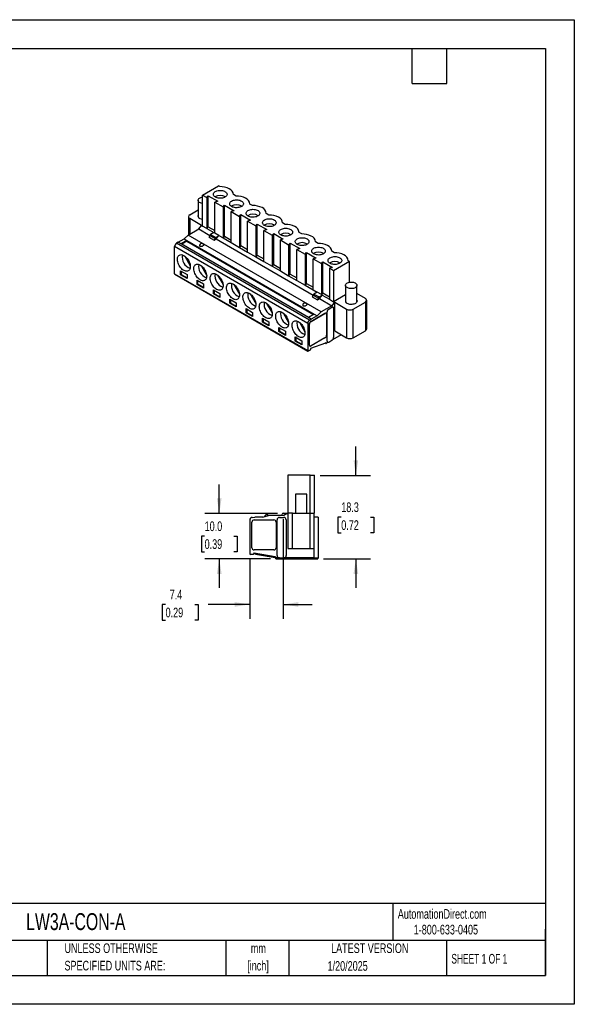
# Model space of a CAD drawing. Header units: millimetres. Extents: x 0 to 279, y 0 to 216.
# Tile 5 of 5: x 158 to 279, y 0 to 216. Entities that reach past the tile are written whole.
import ezdxf

# ---------------------------------------------------------------- set-up
doc = ezdxf.new("R2010")
doc.units = ezdxf.units.MM
doc.linetypes.add('CENTERX2', pattern=[20.32, 12.7, -2.54, 2.54, -2.54])
doc.layers.add('DIMENSIONS', color=140, linetype='Continuous', lineweight=25)
doc.layers.add('TEXT', color=140, linetype='Continuous', lineweight=25)
doc.styles.add('SLDTEXTSTYLE0', font='TXT', dxfattribs={"width": 0.7})
doc.styles.add('SLDTEXTSTYLE1', font='TXT', dxfattribs={"width": 0.65})
doc.dimstyles.new('SLDDIMSTYLE1', dxfattribs={"dimtxt": 2.158008, "dimasz": 3.302, "dimexe": 0, "dimexo": 0.0625, "dimgap": 0.539502, "dimtad": 0, "dimtih": 1, "dimtoh": 1, "dimrnd": 1e-09, "dimzin": 12, "dimdsep": 46, "dimtxsty": 'SLDTEXTSTYLE0', "dimsah": 1, "dimcen": 0.09, "dimadec": 0, "dimazin": 3, "dimtfac": 1, "dimtmove": 0, "dimatfit": 0, "dimfxl": 0, "dimfrac": 2, "dimtolj": 1, "dimtzin": 12, "dimarcsym": 0})
doc.dimstyles.new('SLDDIMSTYLE2', dxfattribs={"dimtxt": 2.158008, "dimasz": 3.302, "dimexe": 0, "dimexo": 0.0625, "dimgap": 0.539502, "dimtad": 0, "dimtih": 1, "dimtoh": 1, "dimrnd": 1e-09, "dimzin": 4, "dimdsep": 46, "dimtxsty": 'SLDTEXTSTYLE0', "dimsah": 1, "dimcen": 0.09, "dimadec": 0, "dimazin": 1, "dimtfac": 1, "dimtmove": 0, "dimatfit": 0, "dimfxl": 0, "dimfrac": 2, "dimtolj": 1, "dimtzin": 12, "dimarcsym": 0})

# ---------------------------------------------------------------- blocks, each defined once
blk = doc.blocks.new('SW_NOTE_0_1')
at = {"layer": 'TEXT', "color": 0, "linetype": 'CENTERX2', "lineweight": 18, "char_height": 2.117, "attachment_point": 2, "style": 'SLDTEXTSTYLE0'}
for s, insert in [('mm', (2.84, 2.73)), ('[inch]', (2.76, -1.09))]:
    blk.add_mtext(s, dxfattribs=dict(at, insert=insert))
blk = doc.blocks.new('SW_NOTE_0_2')
at = {"layer": 'TEXT', "color": 0, "linetype": 'CENTERX2', "lineweight": 18, "char_height": 2.1167, "attachment_point": 1, "style": 'SLDTEXTSTYLE0'}
for s, insert in [('UNLESS OTHERWISE', (0, 2.73)), ('SPECIFIED UNITS ARE:', (0, -1.09))]:
    blk.add_mtext(s, dxfattribs=dict(at, insert=insert))
blk = doc.blocks.new('_D_4')
at = {"layer": 'DIMENSIONS'}
for p, q in [((231.51, 115.99), (231.51, 122.34)), ((223.68, 115.99), (234.68, 115.99)), ((228.3, 106.84), (227.57, 106.84)), ((227.57, 106.84), (227.57, 103.41)), ((234.71, 106.84), (235.44, 106.84)), ((235.44, 106.84), (235.44, 103.41)), ((227.57, 103.41), (228.3, 103.41)), ((235.44, 103.41), (234.71, 103.41)), ((224.44, 97.69), (234.68, 97.69)), ((231.51, 97.69), (231.51, 91.34))]:
    blk.add_line(p, q, dxfattribs=at)
for points in [[(231.51, 115.99), (232.01, 119.3), (231, 119.3)], [(231.51, 97.69), (231, 94.39), (232.01, 94.39)]]:
    blk.add_solid(points, dxfattribs=at)
at = {"layer": 'DIMENSIONS', "char_height": 2.117, "attachment_point": 1, "style": 'SLDTEXTSTYLE0'}
for s, insert in [('18.3', (228.3, 110.06)), ('0.72', (228.3, 106.14))]:
    blk.add_mtext(s, dxfattribs=dict(at, insert=insert))
blk = doc.blocks.new('_D_5')
at = {"layer": 'DIMENSIONS'}
for p, q in [((201.55, 107.66), (201.55, 114.01)), ((214.31, 107.66), (198.37, 107.66)), ((198.34, 102.68), (197.62, 102.68)), ((197.62, 102.68), (197.62, 99.25)), ((204.76, 102.68), (205.48, 102.68)), ((205.48, 102.68), (205.48, 99.25)), ((197.62, 99.25), (198.34, 99.25)), ((212.75, 97.69), (198.37, 97.69)), ((201.55, 97.69), (201.55, 91.34)), ((205.48, 99.25), (204.76, 99.25))]:
    blk.add_line(p, q, dxfattribs=at)
for points in [[(201.55, 107.66), (202.06, 110.97), (201.04, 110.97)], [(201.55, 97.69), (201.04, 94.39), (202.06, 94.39)]]:
    blk.add_solid(points, dxfattribs=at)
at = {"layer": 'DIMENSIONS', "char_height": 2.117, "attachment_point": 1, "style": 'SLDTEXTSTYLE0'}
for s, insert in [('10.0', (198.34, 105.89)), ('0.39', (198.34, 101.98))]:
    blk.add_mtext(s, dxfattribs=dict(at, insert=insert))
blk = doc.blocks.new('_D_6')
at = {"layer": 'DIMENSIONS'}
for p, q in [((215.58, 106.39), (215.58, 84.51)), ((208.22, 97.58), (208.22, 84.51)), ((189.78, 87.68), (189.05, 87.68)), ((189.05, 87.68), (189.05, 84.25)), ((196.19, 87.68), (196.92, 87.68)), ((196.92, 87.68), (196.92, 84.25)), ((208.22, 87.68), (199.12, 87.68)), ((215.58, 87.68), (221.93, 87.68)), ((189.05, 84.25), (189.78, 84.25)), ((196.92, 84.25), (196.19, 84.25))]:
    blk.add_line(p, q, dxfattribs=at)
for points in [[(208.22, 87.68), (204.92, 88.19), (204.92, 87.18)], [(215.58, 87.68), (218.88, 87.18), (218.88, 88.19)]]:
    blk.add_solid(points, dxfattribs=at)
at = {"layer": 'DIMENSIONS', "char_height": 2.117, "attachment_point": 1, "style": 'SLDTEXTSTYLE0'}
for s, insert in [('7.4', (190.68, 90.9)), ('0.29', (189.78, 86.98))]:
    blk.add_mtext(s, dxfattribs=dict(at, insert=insert))

msp = doc.modelspace()

# ---------------------------------------------------------------- linework, layer by layer
at = {"color": 7, "linetype": 'Continuous'}
for p, q in [((0.002, 215.903), (279.402, 215.903)), ((279.402, 215.903), (279.402, 0.003)), ((279.402, 0.003), (0.002, 0.003))]:
    msp.add_line(p, q, dxfattribs=at)
for p, q in [((197.896, 177.456), (201.372, 179.462)), ((201.663, 179.293), (201.372, 179.462)), ((197.896, 177.456), (198.805, 176.931)), ((197.896, 170.654), (197.896, 177.456)), ((198.805, 176.931), (199.119, 177.304)), ((199.119, 177.304), (201.227, 176.088)), ((199.119, 170.503), (199.119, 177.304)), ((205.256, 177.22), (204.672, 177.557)), ((204.673, 177.556), (204.673, 177.602)), ((196.911, 176.31), (196.911, 172.674)), ((198.805, 176.931), (198.805, 170.129)), ((201.227, 176.088), (200.58, 175.906)), ((200.58, 175.906), (202.397, 174.857)), ((200.58, 169.105), (200.58, 175.906)), ((200.693, 176.996), (200.645, 177.025)), ((202.397, 174.857), (202.711, 175.231)), ((202.711, 175.231), (204.819, 174.014)), ((202.711, 168.429), (202.711, 175.231)), ((204.285, 174.923), (204.237, 174.952)), ((208.848, 175.146), (208.264, 175.483)), ((208.265, 175.482), (208.265, 175.529)), ((195.071, 173.113), (196.911, 174.175)), ((202.397, 174.857), (202.397, 168.056)), ((204.819, 174.014), (204.172, 173.833)), ((204.172, 173.833), (205.989, 172.784)), ((204.172, 167.031), (204.172, 173.833)), ((205.989, 172.784), (206.304, 173.157)), ((205.989, 172.784), (205.989, 165.982)), ((206.304, 173.157), (208.411, 171.941)), ((206.304, 166.355), (206.304, 173.157)), ((207.877, 172.849), (207.829, 172.878)), ((212.44, 173.072), (211.856, 173.409)), ((211.857, 173.409), (211.857, 173.455)), ((194.778, 172.705), (194.778, 168.699)), ((197.687, 170.786), (195.071, 172.297)), ((195.071, 172.297), (195.071, 168.868)), ((197.065, 170.018), (197.677, 170.78)), ((197.242, 172.35), (197.191, 172.381)), ((197.285, 172.326), (197.242, 172.35)), ((197.677, 170.78), (197.687, 170.786)), ((197.677, 170.78), (197.896, 170.654)), ((198.805, 170.129), (197.896, 170.654)), ((208.411, 171.941), (207.764, 171.759)), ((207.764, 171.759), (209.581, 170.71)), ((207.764, 164.957), (207.764, 171.759)), ((209.581, 170.71), (209.896, 171.083)), ((209.581, 170.71), (209.581, 163.908)), ((209.896, 171.083), (212.003, 169.867)), ((209.896, 164.282), (209.896, 171.083)), ((211.469, 170.775), (211.421, 170.804)), ((216.032, 170.999), (215.448, 171.336)), ((215.449, 171.335), (215.449, 171.381)), ((194.694, 168.65), (193.82, 167.843)), ((194.694, 168.65), (197.065, 170.018)), ((223.87, 151.808), (194.694, 168.65)), ((197.065, 170.018), (199.512, 168.606)), ((198.805, 170.129), (199.119, 170.503)), ((198.805, 170.129), (200.357, 169.233)), ((199.119, 170.503), (200.58, 169.66)), ((199.508, 168.58), (200.639, 167.927)), ((200.357, 169.233), (199.649, 168.825)), ((199.649, 168.825), (200.781, 168.172)), ((200.58, 169.105), (200.357, 169.233)), ((201.488, 168.58), (200.58, 169.105)), ((200.781, 168.172), (201.488, 168.58)), ((200.876, 167.818), (201.488, 168.58)), ((201.488, 168.58), (202.397, 168.056)), ((202.711, 168.429), (202.397, 168.056)), ((202.711, 168.429), (204.172, 167.586)), ((212.003, 169.867), (211.356, 169.685)), ((211.356, 169.685), (213.173, 168.636)), ((211.356, 162.884), (211.356, 169.685)), ((213.173, 168.636), (213.488, 169.01)), ((213.173, 168.636), (213.173, 161.834)), ((213.488, 169.01), (215.595, 167.793)), ((213.488, 162.208), (213.488, 169.01)), ((215.061, 168.702), (215.013, 168.731)), ((219.624, 168.925), (219.04, 169.262)), ((219.041, 169.261), (219.041, 169.308)), ((192.547, 167.108), (192.175, 166.875)), ((221.35, 150.032), (192.175, 166.875)), ((192.547, 167.108), (193.82, 167.843)), ((193.173, 166.747), (192.547, 167.108)), ((194.445, 167.482), (193.173, 166.747)), ((221.096, 150.627), (193.173, 166.747)), ((194.445, 167.319), (193.314, 166.665)), ((193.82, 167.843), (194.445, 167.482)), ((194.445, 167.482), (222.369, 151.362)), ((194.445, 167.482), (194.445, 167.319)), ((194.445, 167.319), (222.228, 151.28)), ((199.297, 168.213), (200.428, 167.56)), ((200.428, 167.56), (200.876, 167.818)), ((200.876, 167.818), (222.158, 155.532)), ((202.397, 168.056), (204.172, 167.031)), ((204.172, 167.031), (205.989, 165.982)), ((206.304, 166.355), (205.989, 165.982)), ((206.304, 166.355), (207.764, 165.512)), ((215.595, 167.793), (214.948, 167.612)), ((214.948, 167.612), (216.765, 166.563)), ((214.948, 160.81), (214.948, 167.612)), ((216.765, 166.563), (217.08, 166.936)), ((216.765, 166.563), (216.765, 159.761)), ((217.08, 166.936), (219.187, 165.72)), ((217.08, 160.134), (217.08, 166.936)), ((218.653, 166.628), (218.605, 166.657)), ((223.216, 166.851), (222.632, 167.188)), ((222.633, 167.188), (222.633, 167.234)), ((220.944, 149.309), (191.769, 166.151)), ((191.769, 160.171), (191.769, 166.151)), ((193.719, 164.225), (193.784, 164.189)), ((205.989, 165.982), (207.764, 164.957)), ((207.764, 164.957), (209.581, 163.908)), ((209.896, 164.282), (209.581, 163.908)), ((209.896, 164.282), (211.356, 163.439)), ((219.187, 165.72), (218.54, 165.538)), ((218.54, 165.538), (220.357, 164.489)), ((218.54, 158.736), (218.54, 165.538)), ((220.357, 164.489), (220.672, 164.862)), ((220.357, 164.489), (220.357, 157.687)), ((220.672, 164.862), (222.779, 163.646)), ((220.672, 158.061), (220.672, 164.862)), ((222.245, 164.554), (222.197, 164.583)), ((226.808, 164.778), (226.224, 165.115)), ((226.225, 165.114), (226.225, 165.16)), ((193.972, 164.066), (195.186, 161.964)), ((197.564, 161.993), (198.778, 159.891)), ((209.581, 163.908), (211.356, 162.884)), ((211.356, 162.884), (213.173, 161.834)), ((213.488, 162.208), (213.173, 161.834)), ((213.488, 162.208), (214.948, 161.365)), ((222.779, 163.646), (222.132, 163.464)), ((222.132, 163.464), (223.949, 162.415)), ((222.132, 156.663), (222.132, 163.464)), ((223.949, 162.415), (224.264, 162.789)), ((223.949, 162.415), (223.949, 155.613)), ((224.264, 162.789), (226.371, 161.572)), ((224.264, 155.987), (224.264, 162.789)), ((225.837, 162.481), (225.79, 162.51)), ((230.108, 162.872), (226.633, 160.866)), ((230.108, 162.872), (229.816, 163.041)), ((229.817, 163.04), (229.817, 163.087)), ((230.108, 158.334), (230.108, 162.872)), ((191.769, 160.171), (220.944, 143.329)), ((191.81, 160.08), (220.986, 143.237)), ((193.077, 160.842), (194.491, 160.025)), ((193.077, 159.943), (193.077, 160.842)), ((193.219, 160.025), (193.077, 159.943)), ((194.491, 159.127), (193.077, 159.943)), ((193.219, 160.76), (193.219, 160.025)), ((193.219, 160.025), (194.491, 159.29)), ((194.491, 160.025), (194.491, 159.127)), ((201.156, 159.919), (202.37, 157.817)), ((213.173, 161.834), (214.948, 160.81)), ((214.948, 160.81), (216.765, 159.761)), ((217.08, 160.134), (216.765, 159.761)), ((217.08, 160.134), (218.54, 159.291)), ((226.371, 161.572), (225.724, 161.391)), ((226.633, 160.866), (225.724, 161.391)), ((225.724, 161.391), (225.724, 154.589)), ((226.633, 160.866), (226.633, 154.064)), ((196.669, 157.87), (196.669, 158.768)), ((196.669, 158.768), (198.083, 157.952)), ((196.811, 157.951), (196.669, 157.87)), ((198.083, 157.053), (196.669, 157.87)), ((196.811, 158.686), (196.811, 157.951)), ((196.811, 157.951), (198.083, 157.217)), ((197.442, 158.814), (197.376, 158.85)), ((198.083, 157.952), (198.083, 157.053)), ((204.749, 157.845), (205.962, 155.743)), ((216.765, 159.761), (218.54, 158.736)), ((218.54, 158.736), (220.357, 157.687)), ((220.672, 158.061), (220.357, 157.687)), ((220.357, 157.687), (222.132, 156.663)), ((220.672, 158.061), (222.132, 157.218)), ((229.24, 157.647), (229.24, 154.011)), ((231.74, 154.011), (231.74, 157.647)), ((200.261, 155.796), (200.261, 156.694)), ((200.261, 156.694), (201.676, 155.878)), ((200.403, 155.878), (200.261, 155.796)), ((201.676, 154.98), (200.261, 155.796)), ((200.403, 156.613), (200.403, 155.878)), ((200.403, 155.878), (201.676, 155.143)), ((201.034, 156.74), (200.968, 156.776)), ((201.676, 155.878), (201.676, 154.98)), ((208.341, 155.772), (209.554, 153.67)), ((222.132, 156.663), (223.005, 156.158)), ((222.157, 155.505), (223.288, 154.852)), ((223.005, 156.158), (222.298, 155.75)), ((222.298, 155.75), (223.429, 155.097)), ((223.949, 155.613), (223.005, 156.158)), ((223.429, 155.097), (224.137, 155.505)), ((223.524, 154.743), (224.137, 155.505)), ((224.264, 155.987), (223.949, 155.613)), ((224.137, 155.505), (223.949, 155.613)), ((224.137, 155.505), (225.724, 154.589)), ((224.264, 155.987), (225.724, 155.144)), ((229.24, 155.569), (226.633, 154.064)), ((233.58, 154.801), (231.74, 155.863)), ((203.853, 153.722), (203.853, 154.621)), ((203.853, 154.621), (205.268, 153.804)), ((203.995, 153.804), (203.853, 153.722)), ((205.268, 152.906), (203.853, 153.722)), ((203.995, 154.539), (203.995, 153.804)), ((203.995, 153.804), (205.268, 153.069)), ((204.626, 154.666), (204.561, 154.702)), ((205.268, 153.804), (205.268, 152.906)), ((211.933, 153.698), (213.146, 151.596)), ((221.946, 155.138), (223.077, 154.485)), ((223.077, 154.485), (223.524, 154.743)), ((223.524, 154.743), (226.24, 153.176)), ((225.724, 154.589), (226.633, 154.064)), ((226.852, 153.938), (226.24, 153.176)), ((226.633, 154.064), (226.852, 153.938)), ((226.863, 153.944), (226.852, 153.938)), ((226.863, 147.657), (226.863, 153.944)), ((226.863, 153.944), (229.479, 152.434)), ((229.571, 153.687), (229.52, 153.718)), ((229.614, 153.663), (229.571, 153.687)), ((230.893, 152.434), (233.58, 153.985)), ((233.58, 153.985), (233.58, 147.697)), ((233.873, 148.106), (233.873, 154.393)), ((207.446, 151.649), (207.446, 152.547)), ((207.446, 152.547), (208.86, 151.73)), ((207.587, 151.73), (207.446, 151.649)), ((208.86, 150.832), (207.446, 151.649)), ((207.587, 152.465), (207.587, 151.73)), ((207.587, 151.73), (208.86, 150.996)), ((208.218, 152.593), (208.153, 152.629)), ((208.86, 151.73), (208.86, 150.832)), ((215.525, 151.624), (216.739, 149.522)), ((222.369, 151.362), (221.096, 150.627)), ((221.651, 149.76), (224.692, 151.515)), ((221.673, 149.747), (224.713, 151.503)), ((222.369, 151.362), (222.995, 151.001)), ((222.995, 151.001), (223.87, 151.808)), ((226.24, 153.176), (223.87, 151.808)), ((224.692, 151.515), (224.713, 151.503)), ((224.715, 151.504), (224.713, 151.503)), ((224.963, 151.527), (224.942, 151.54)), ((225.067, 151.298), (225.067, 146.726)), ((225.187, 145.432), (225.187, 151.833)), ((225.187, 151.833), (225.208, 151.821)), ((225.208, 145.419), (225.208, 151.821)), ((225.538, 152.444), (225.54, 152.446)), ((225.54, 152.446), (226.248, 152.854)), ((225.54, 152.446), (225.562, 152.433)), ((225.562, 152.433), (226.269, 152.842)), ((226.248, 152.854), (226.269, 152.842)), ((226.519, 152.866), (226.498, 152.879)), ((226.622, 152.637), (226.622, 146.236)), ((229.479, 152.434), (229.479, 146.146)), ((230.893, 146.146), (230.893, 152.434)), ((211.038, 149.575), (211.038, 150.473)), ((211.038, 150.473), (212.452, 149.657)), ((211.179, 149.657), (211.038, 149.575)), ((212.452, 148.759), (211.038, 149.575)), ((211.179, 150.392), (211.179, 149.657)), ((211.179, 149.657), (212.452, 148.922)), ((211.81, 150.519), (211.745, 150.555)), ((212.452, 149.657), (212.452, 148.759)), ((219.117, 149.551), (220.331, 147.449)), ((220.944, 149.309), (220.944, 143.329)), ((221.722, 150.266), (221.096, 150.627)), ((221.298, 144.575), (221.298, 149.147)), ((221.298, 149.147), (221.319, 149.135)), ((221.319, 144.562), (221.319, 149.135)), ((221.35, 150.032), (221.722, 150.266)), ((221.651, 149.76), (221.673, 149.747)), ((222.995, 151.001), (221.722, 150.266)), ((214.63, 147.501), (214.63, 148.4)), ((214.63, 148.4), (216.044, 147.583)), ((214.771, 147.583), (214.63, 147.501)), ((216.044, 146.685), (214.63, 147.501)), ((214.771, 148.318), (214.771, 147.583)), ((214.771, 147.583), (216.044, 146.848)), ((215.402, 148.445), (215.337, 148.481)), ((216.044, 147.583), (216.044, 146.685)), ((228.305, 146.824), (226.389, 145.718)), ((226.863, 147.657), (229.479, 146.146)), ((230.893, 146.146), (233.58, 147.697)), ((218.222, 145.428), (218.222, 146.326)), ((218.222, 146.326), (219.636, 145.509)), ((218.363, 145.509), (218.222, 145.428)), ((219.636, 144.611), (218.222, 145.428)), ((218.363, 146.244), (218.363, 145.509)), ((218.363, 145.509), (219.636, 144.775)), ((218.994, 146.372), (218.929, 146.408)), ((219.636, 145.509), (219.636, 144.611)), ((221.632, 143.858), (224.904, 145.081)), ((224.713, 146.113), (221.673, 144.358)), ((224.773, 145.031), (224.945, 144.932)), ((224.904, 145.023), (224.844, 145.058)), ((224.904, 145.081), (224.904, 145.023)), ((225.441, 145.17), (225.045, 144.942)), ((225.187, 145.429), (225.187, 145.432)), ((225.187, 145.432), (225.208, 145.419)), ((225.29, 145.203), (225.312, 145.19)), ((225.562, 145.215), (226.269, 145.623)), ((226.269, 145.623), (226.271, 145.625)), ((221.475, 143.452), (221.079, 143.244)), ((221.298, 144.575), (221.319, 144.562)), ((221.401, 144.346), (221.423, 144.333)), ((221.632, 143.858), (221.475, 143.452)), ((216.578, 115.994), (216.578, 107.664)), ((221.493, 115.994), (216.578, 115.994)), ((221.493, 107.664), (221.493, 115.994)), ((221.493, 115.994), (222.408, 115.994)), ((222.408, 107.664), (222.408, 115.994)), ((218.243, 111.864), (218.243, 107.664)), ((219.493, 111.864), (218.243, 111.864)), ((220.743, 111.864), (219.493, 111.864)), ((220.743, 107.664), (220.743, 111.864)), ((208.223, 106.172), (208.223, 98.849)), ((208.797, 106.771), (209.323, 106.794)), ((209.223, 106.224), (213.523, 106.224)), ((211.123, 106.794), (209.323, 106.794)), ((211.123, 106.794), (212.36, 107.164)), ((215.712, 107.164), (212.36, 107.164)), ((213.526, 106.224), (213.523, 106.224)), ((214.223, 98.424), (214.223, 106.264)), ((214.723, 106.764), (215.723, 106.764)), ((215.577, 107.664), (216.578, 107.664)), ((216.578, 107.664), (215.712, 107.164)), ((216.223, 106.264), (216.223, 98.424)), ((216.593, 107.664), (216.578, 107.664)), ((216.593, 107.664), (216.593, 99.964)), ((217.587, 107.664), (216.593, 107.664)), ((217.593, 107.664), (217.587, 107.664)), ((217.593, 99.964), (217.593, 107.664)), ((217.593, 107.664), (221.393, 107.664)), ((221.393, 107.664), (221.393, 99.964)), ((221.399, 107.664), (221.393, 107.664)), ((221.399, 107.664), (222.393, 107.664)), ((222.393, 99.964), (222.393, 107.664)), ((222.393, 107.664), (222.408, 107.664)), ((223.223, 106.794), (222.393, 106.794)), ((223.223, 106.794), (223.223, 97.924)), ((208.723, 100.124), (208.723, 105.724)), ((214.023, 105.724), (214.023, 100.124)), ((213.523, 99.624), (209.223, 99.624)), ((216.593, 99.964), (217.587, 99.964)), ((217.587, 99.964), (217.593, 99.964)), ((217.593, 99.964), (221.393, 99.964)), ((221.393, 99.964), (221.399, 99.964)), ((221.399, 99.964), (222.393, 99.964)), ((222.393, 97.924), (222.393, 99.964)), ((208.973, 98.624), (208.414, 98.649)), ((209.196, 99.01), (208.973, 98.624)), ((209.196, 99.01), (213.823, 98.194)), ((209.523, 98.717), (209.523, 98.953)), ((209.523, 98.717), (213.823, 97.959)), ((213.823, 98.194), (213.823, 98.124)), ((213.823, 97.894), (213.823, 97.959)), ((214.723, 97.924), (214.023, 97.924)), ((214.023, 97.694), (223.173, 97.694)), ((214.723, 97.924), (215.723, 97.924)), ((215.723, 97.924), (215.726, 97.924)), ((222.393, 97.924), (215.726, 97.924)), ((221.429, 97.694), (221.429, 97.684)), ((221.429, 97.684), (221.44, 97.684)), ((221.44, 97.694), (221.44, 97.684)), ((221.44, 97.684), (221.46, 97.684)), ((221.46, 97.694), (221.46, 97.684)), ((221.46, 97.684), (221.501, 97.684)), ((221.501, 97.694), (221.501, 97.684)), ((221.501, 97.684), (221.562, 97.684)), ((221.562, 97.694), (221.562, 97.684)), ((221.562, 97.684), (221.633, 97.684)), ((221.633, 97.694), (221.633, 97.684)), ((221.633, 97.684), (221.715, 97.684)), ((221.715, 97.694), (221.715, 97.684)), ((221.715, 97.684), (221.817, 97.684)), ((221.817, 97.694), (221.817, 97.684)), ((221.817, 97.684), (221.929, 97.684)), ((221.929, 97.694), (221.929, 97.684)), ((221.929, 97.684), (221.96, 97.684)), ((221.96, 97.694), (221.96, 97.684)), ((221.96, 97.684), (222.44, 97.684)), ((222.393, 97.924), (223.223, 97.924)), ((222.44, 97.694), (222.44, 97.684)), ((222.44, 97.684), (222.48, 97.684)), ((222.48, 97.694), (222.48, 97.684)), ((222.48, 97.684), (222.593, 97.684)), ((222.593, 97.694), (222.593, 97.684)), ((222.593, 97.684), (222.684, 97.684)), ((222.684, 97.694), (222.684, 97.684)), ((222.684, 97.684), (222.776, 97.684)), ((222.776, 97.694), (222.776, 97.684)), ((222.776, 97.684), (222.848, 97.684)), ((222.848, 97.694), (222.848, 97.684)), ((222.848, 97.684), (222.909, 97.684)), ((222.909, 97.694), (222.909, 97.684)), ((222.909, 97.684), (222.95, 97.684)), ((222.95, 97.694), (222.95, 97.684)), ((222.95, 97.684), (222.96, 97.684)), ((222.96, 97.694), (222.96, 97.684)), ((222.96, 97.684), (222.97, 97.684)), ((222.97, 97.694), (222.97, 97.684)), ((223.173, 97.924), (223.173, 97.694))]:
    msp.add_line(p, q)
at = {"flags": 128}
for points in [[(200.645, 177.025), (200.494, 177.139), (200.377, 177.265), (200.297, 177.4), (200.258, 177.541), (200.259, 177.684), (200.301, 177.825), (200.383, 177.96), (200.502, 178.086), (200.655, 178.198), (200.838, 178.295), (201.046, 178.372), (201.273, 178.429), (201.514, 178.463), (201.761, 178.475), (202.007, 178.462), (202.247, 178.426), (202.474, 178.368), (202.68, 178.289), (202.862, 178.192)], [(202.862, 178.192), (203.011, 178.08), (203.127, 177.956), (203.207, 177.823), (203.248, 177.684), (203.249, 177.543), (203.211, 177.404), (203.134, 177.27), (203.021, 177.146), (202.874, 177.033), (202.698, 176.936), (202.496, 176.856), (202.275, 176.797), (202.04, 176.759), (201.797, 176.743), (201.553, 176.75), (201.315, 176.78), (201.088, 176.833), (200.879, 176.905), (200.693, 176.996)], [(197.896, 175.605), (197.802, 175.619), (197.594, 175.667), (197.404, 175.736), (197.239, 175.823), (197.103, 175.926), (197.001, 176.041), (196.937, 176.165), (196.912, 176.294), (196.927, 176.423), (196.981, 176.548), (197.074, 176.666), (197.202, 176.772), (197.36, 176.864), (197.544, 176.938), (197.748, 176.991), (197.896, 177.015)], [(204.237, 174.952), (204.086, 175.065), (203.969, 175.191), (203.89, 175.326), (203.85, 175.468), (203.851, 175.611), (203.893, 175.752), (203.975, 175.887), (204.094, 176.012), (204.247, 176.125), (204.43, 176.221), (204.638, 176.298), (204.865, 176.355), (205.106, 176.39), (205.353, 176.401), (205.6, 176.388), (205.839, 176.353), (206.066, 176.294), (206.273, 176.216), (206.454, 176.118)], [(206.454, 176.118), (206.603, 176.007), (206.719, 175.883), (206.799, 175.75), (206.84, 175.611), (206.841, 175.47), (206.803, 175.33), (206.726, 175.197), (206.613, 175.072), (206.466, 174.959), (206.29, 174.862), (206.088, 174.783), (205.867, 174.723), (205.632, 174.685), (205.389, 174.669), (205.145, 174.677), (204.907, 174.707), (204.68, 174.759), (204.471, 174.831), (204.285, 174.923)], [(207.829, 172.878), (207.678, 172.991), (207.561, 173.117), (207.482, 173.253), (207.442, 173.394), (207.443, 173.537), (207.485, 173.678), (207.567, 173.813), (207.686, 173.938), (207.839, 174.051), (208.022, 174.147), (208.23, 174.225), (208.457, 174.282), (208.698, 174.316), (208.945, 174.327), (209.192, 174.315), (209.432, 174.279), (209.658, 174.221), (209.865, 174.142), (210.046, 174.045)], [(210.046, 174.045), (210.195, 173.933), (210.311, 173.809), (210.391, 173.676), (210.432, 173.537), (210.433, 173.396), (210.395, 173.257), (210.318, 173.123), (210.205, 172.998), (210.058, 172.886), (209.882, 172.788), (209.68, 172.709), (209.459, 172.649), (209.224, 172.611), (208.981, 172.596), (208.738, 172.603), (208.499, 172.633), (208.272, 172.685), (208.063, 172.758), (207.877, 172.849)], [(211.421, 170.804), (211.27, 170.917), (211.153, 171.044), (211.074, 171.179), (211.034, 171.32), (211.035, 171.463), (211.077, 171.604), (211.159, 171.739), (211.278, 171.865), (211.431, 171.977), (211.614, 172.073), (211.822, 172.151), (212.05, 172.208), (212.29, 172.242), (212.537, 172.253), (212.784, 172.241), (213.024, 172.205), (213.25, 172.147), (213.457, 172.068), (213.638, 171.971)], [(213.638, 171.971), (213.787, 171.859), (213.903, 171.735), (213.983, 171.602), (214.024, 171.463), (214.025, 171.322), (213.987, 171.183), (213.911, 171.049), (213.797, 170.925), (213.65, 170.812), (213.474, 170.715), (213.272, 170.635), (213.051, 170.576), (212.816, 170.538), (212.573, 170.522), (212.33, 170.529), (212.091, 170.559), (211.864, 170.611), (211.655, 170.684), (211.469, 170.775)], [(215.013, 168.731), (214.862, 168.844), (214.745, 168.97), (214.666, 169.105), (214.626, 169.247), (214.628, 169.39), (214.669, 169.531), (214.751, 169.666), (214.87, 169.791), (215.023, 169.903), (215.206, 170), (215.414, 170.077), (215.642, 170.134), (215.882, 170.169), (216.129, 170.18), (216.376, 170.167), (216.616, 170.132), (216.842, 170.073), (217.049, 169.995), (217.23, 169.897)], [(217.23, 169.897), (217.38, 169.786), (217.495, 169.662), (217.575, 169.528), (217.616, 169.39), (217.618, 169.249), (217.579, 169.109), (217.503, 168.976), (217.389, 168.851), (217.242, 168.738), (217.066, 168.641), (216.864, 168.562), (216.643, 168.502), (216.408, 168.464), (216.166, 168.448), (215.922, 168.456), (215.683, 168.486), (215.456, 168.538), (215.247, 168.61), (215.061, 168.702)], [(197.957, 166.765), (198.054, 166.676), (198.083, 166.616), (198.095, 166.549), (198.087, 166.48), (198.062, 166.41), (197.97, 166.292), (197.833, 166.199), (197.747, 166.165), (197.656, 166.144), (197.565, 166.137), (197.477, 166.144), (197.336, 166.192)], [(218.605, 166.657), (218.454, 166.77), (218.337, 166.896), (218.258, 167.032), (218.218, 167.173), (218.22, 167.316), (218.262, 167.457), (218.343, 167.592), (218.462, 167.717), (218.615, 167.83), (218.798, 167.926), (219.006, 168.004), (219.234, 168.061), (219.474, 168.095), (219.721, 168.106), (219.968, 168.094), (220.208, 168.058), (220.434, 168), (220.641, 167.921), (220.822, 167.824)], [(220.822, 167.824), (220.972, 167.712), (221.088, 167.588), (221.167, 167.455), (221.208, 167.316), (221.21, 167.175), (221.171, 167.036), (221.095, 166.902), (220.981, 166.777), (220.835, 166.665), (220.658, 166.567), (220.456, 166.488), (220.235, 166.428), (220, 166.39), (219.758, 166.375), (219.514, 166.382), (219.275, 166.412), (219.049, 166.464), (218.839, 166.537), (218.653, 166.628)], [(193.85, 160.887), (193.648, 161.01), (193.449, 161.163), (193.257, 161.346), (193.075, 161.552), (192.909, 161.78), (192.759, 162.023), (192.631, 162.277), (192.526, 162.536), (192.447, 162.796), (192.395, 163.051), (192.372, 163.296), (192.377, 163.526), (192.41, 163.737), (192.472, 163.923), (192.56, 164.081), (192.674, 164.209), (192.81, 164.302), (192.966, 164.361), (193.138, 164.382), (193.324, 164.366), (193.519, 164.314), (193.719, 164.225)], [(193.784, 164.189), (193.983, 164.059), (194.177, 163.899), (194.364, 163.712), (194.539, 163.502), (194.699, 163.274), (194.841, 163.031), (194.963, 162.779), (195.061, 162.523), (195.133, 162.267), (195.18, 162.017), (195.198, 161.778), (195.189, 161.554), (195.152, 161.35), (195.087, 161.17), (194.997, 161.017), (194.884, 160.894), (194.748, 160.805), (194.593, 160.75), (194.423, 160.731), (194.239, 160.747), (194.047, 160.8), (193.85, 160.887)], [(222.197, 164.583), (222.046, 164.696), (221.929, 164.823), (221.85, 164.958), (221.811, 165.099), (221.812, 165.242), (221.854, 165.383), (221.935, 165.518), (222.054, 165.644), (222.207, 165.756), (222.39, 165.852), (222.599, 165.93), (222.826, 165.987), (223.066, 166.021), (223.313, 166.032), (223.56, 166.02), (223.8, 165.984), (224.026, 165.926), (224.233, 165.847), (224.415, 165.75)], [(224.415, 165.75), (224.564, 165.638), (224.68, 165.514), (224.759, 165.381), (224.8, 165.242), (224.802, 165.101), (224.764, 164.962), (224.687, 164.828), (224.574, 164.704), (224.427, 164.591), (224.25, 164.494), (224.049, 164.414), (223.827, 164.355), (223.592, 164.317), (223.35, 164.301), (223.106, 164.308), (222.867, 164.338), (222.641, 164.39), (222.431, 164.463), (222.245, 164.554)], [(197.376, 158.85), (197.178, 158.98), (196.984, 159.141), (196.797, 159.327), (196.622, 159.537), (196.462, 159.765), (196.319, 160.008), (196.198, 160.26), (196.1, 160.516), (196.027, 160.772), (195.981, 161.022), (195.963, 161.261), (195.972, 161.485), (196.009, 161.689), (196.073, 161.869), (196.163, 162.022), (196.277, 162.145), (196.413, 162.234), (196.567, 162.289), (196.738, 162.308), (196.921, 162.292), (197.114, 162.239), (197.311, 162.152)], [(197.311, 162.152), (197.513, 162.029), (197.712, 161.876), (197.904, 161.694), (198.085, 161.487), (198.252, 161.259), (198.401, 161.016), (198.529, 160.763), (198.634, 160.503), (198.713, 160.243), (198.765, 159.988), (198.789, 159.743), (198.784, 159.513), (198.75, 159.302), (198.689, 159.116), (198.6, 158.958), (198.487, 158.83), (198.351, 158.737), (198.195, 158.679), (198.023, 158.657), (197.837, 158.673), (197.642, 158.725), (197.442, 158.814)], [(225.79, 162.51), (225.638, 162.623), (225.521, 162.749), (225.442, 162.884), (225.403, 163.026), (225.404, 163.169), (225.446, 163.31), (225.527, 163.445), (225.646, 163.57), (225.799, 163.682), (225.983, 163.779), (226.191, 163.856), (226.418, 163.913), (226.658, 163.948), (226.905, 163.959), (227.152, 163.946), (227.392, 163.91), (227.618, 163.852), (227.825, 163.774), (228.007, 163.676)], [(228.007, 163.676), (228.156, 163.565), (228.272, 163.441), (228.351, 163.307), (228.392, 163.169), (228.394, 163.028), (228.356, 162.888), (228.279, 162.755), (228.166, 162.63), (228.019, 162.517), (227.842, 162.42), (227.641, 162.34), (227.419, 162.281), (227.184, 162.243), (226.942, 162.227), (226.698, 162.235), (226.46, 162.265), (226.233, 162.317), (226.023, 162.389), (225.837, 162.481)], [(200.968, 156.776), (200.77, 156.907), (200.576, 157.067), (200.389, 157.254), (200.214, 157.463), (200.054, 157.692), (199.911, 157.934), (199.79, 158.186), (199.692, 158.443), (199.619, 158.698), (199.573, 158.948), (199.555, 159.187), (199.564, 159.411), (199.601, 159.616), (199.665, 159.796), (199.755, 159.949), (199.869, 160.071), (200.005, 160.161), (200.159, 160.216), (200.33, 160.235), (200.513, 160.218), (200.706, 160.165), (200.903, 160.078)], [(200.903, 160.078), (201.105, 159.956), (201.304, 159.802), (201.496, 159.62), (201.677, 159.413), (201.844, 159.186), (201.993, 158.943), (202.122, 158.689), (202.226, 158.429), (202.306, 158.169), (202.357, 157.914), (202.381, 157.669), (202.376, 157.439), (202.342, 157.229), (202.281, 157.043), (202.192, 156.884), (202.079, 156.757), (201.943, 156.663), (201.787, 156.605), (201.615, 156.583), (201.429, 156.599), (201.234, 156.652), (201.034, 156.74)], [(204.561, 154.702), (204.362, 154.833), (204.168, 154.993), (203.981, 155.18), (203.806, 155.39), (203.646, 155.618), (203.504, 155.861), (203.382, 156.113), (203.284, 156.369), (203.211, 156.625), (203.165, 156.875), (203.147, 157.114), (203.156, 157.338), (203.193, 157.542), (203.257, 157.722), (203.347, 157.875), (203.461, 157.997), (203.597, 158.087), (203.752, 158.142), (203.922, 158.161), (204.105, 158.144), (204.298, 158.092), (204.495, 158.004)], [(204.495, 158.004), (204.697, 157.882), (204.896, 157.728), (205.088, 157.546), (205.269, 157.339), (205.436, 157.112), (205.585, 156.869), (205.714, 156.615), (205.818, 156.356), (205.898, 156.096), (205.95, 155.84), (205.973, 155.595), (205.968, 155.365), (205.934, 155.155), (205.873, 154.969), (205.784, 154.81), (205.671, 154.683), (205.535, 154.589), (205.379, 154.531), (205.207, 154.51), (205.021, 154.525), (204.826, 154.578), (204.626, 154.666)], [(231.374, 157.137), (231.202, 157.054), (231.007, 156.99), (230.796, 156.947), (230.574, 156.927), (230.35, 156.93), (230.131, 156.956), (229.923, 157.004), (229.733, 157.073), (229.568, 157.16), (229.432, 157.263), (229.33, 157.378), (229.266, 157.502), (229.24, 157.631), (229.256, 157.76), (229.31, 157.885), (229.403, 158.003), (229.531, 158.109), (229.689, 158.201), (229.873, 158.274), (230.077, 158.328), (230.295, 158.36), (230.518, 158.368), (230.741, 158.354), (230.956, 158.317), (231.155, 158.258), (231.334, 158.179), (231.485, 158.084), (231.604, 157.974), (231.687, 157.854), (231.732, 157.728), (231.737, 157.598), (231.702, 157.471), (231.628, 157.348), (231.518, 157.236), (231.374, 157.137)], [(208.153, 152.629), (207.954, 152.759), (207.76, 152.92), (207.573, 153.106), (207.398, 153.316), (207.238, 153.544), (207.096, 153.787), (206.974, 154.039), (206.876, 154.295), (206.804, 154.551), (206.757, 154.801), (206.739, 155.04), (206.748, 155.264), (206.785, 155.468), (206.85, 155.648), (206.939, 155.801), (207.053, 155.924), (207.189, 156.013), (207.344, 156.068), (207.514, 156.087), (207.698, 156.071), (207.89, 156.018), (208.087, 155.931)], [(208.087, 155.931), (208.289, 155.808), (208.488, 155.655), (208.68, 155.473), (208.861, 155.266), (209.028, 155.038), (209.178, 154.795), (209.306, 154.541), (209.411, 154.282), (209.49, 154.022), (209.542, 153.767), (209.565, 153.522), (209.56, 153.292), (209.527, 153.081), (209.465, 152.895), (209.376, 152.737), (209.263, 152.609), (209.127, 152.516), (208.971, 152.457), (208.799, 152.436), (208.613, 152.452), (208.418, 152.504), (208.218, 152.593)], [(211.745, 150.555), (211.546, 150.686), (211.352, 150.846), (211.165, 151.033), (210.99, 151.242), (210.83, 151.471), (210.688, 151.713), (210.566, 151.965), (210.468, 152.222), (210.396, 152.477), (210.35, 152.727), (210.331, 152.966), (210.34, 153.19), (210.377, 153.394), (210.442, 153.575), (210.532, 153.728), (210.645, 153.85), (210.781, 153.94), (210.936, 153.995), (211.106, 154.014), (211.29, 153.997), (211.482, 153.944), (211.679, 153.857)], [(211.679, 153.857), (211.881, 153.735), (212.08, 153.581), (212.272, 153.399), (212.454, 153.192), (212.621, 152.965), (212.77, 152.722), (212.898, 152.468), (213.003, 152.208), (213.082, 151.948), (213.134, 151.693), (213.157, 151.448), (213.152, 151.218), (213.119, 151.008), (213.057, 150.821), (212.969, 150.663), (212.855, 150.536), (212.719, 150.442), (212.564, 150.384), (212.391, 150.362), (212.205, 150.378), (212.011, 150.431), (211.81, 150.519)], [(220.605, 153.691), (220.703, 153.602), (220.732, 153.541), (220.743, 153.474), (220.736, 153.405), (220.71, 153.336), (220.619, 153.217), (220.482, 153.125), (220.395, 153.09), (220.304, 153.069), (220.213, 153.062), (220.125, 153.069), (219.984, 153.118)], [(231.74, 154.424), (231.743, 154.417), (231.784, 154.29), (231.787, 154.162), (231.751, 154.034), (231.678, 153.913), (231.57, 153.8), (231.43, 153.699), (231.263, 153.614), (231.073, 153.546), (230.865, 153.499), (230.647, 153.472), (230.424, 153.468), (230.202, 153.486), (229.99, 153.525), (229.792, 153.584), (229.614, 153.663)], [(215.337, 148.481), (215.139, 148.612), (214.944, 148.772), (214.758, 148.959), (214.582, 149.169), (214.422, 149.397), (214.28, 149.64), (214.159, 149.892), (214.061, 150.148), (213.988, 150.404), (213.942, 150.653), (213.923, 150.893), (213.932, 151.117), (213.97, 151.321), (214.034, 151.501), (214.124, 151.654), (214.238, 151.776), (214.373, 151.866), (214.528, 151.921), (214.699, 151.94), (214.882, 151.923), (215.074, 151.871), (215.272, 151.783)], [(215.272, 151.783), (215.473, 151.661), (215.672, 151.507), (215.864, 151.325), (216.046, 151.118), (216.213, 150.891), (216.362, 150.648), (216.49, 150.394), (216.595, 150.135), (216.674, 149.874), (216.726, 149.619), (216.75, 149.374), (216.745, 149.144), (216.711, 148.934), (216.649, 148.748), (216.561, 148.589), (216.447, 148.462), (216.311, 148.368), (216.156, 148.31), (215.983, 148.289), (215.798, 148.304), (215.603, 148.357), (215.402, 148.445)], [(218.929, 146.408), (218.731, 146.538), (218.536, 146.699), (218.35, 146.885), (218.174, 147.095), (218.014, 147.323), (217.872, 147.566), (217.751, 147.818), (217.653, 148.074), (217.58, 148.33), (217.534, 148.58), (217.515, 148.819), (217.525, 149.043), (217.562, 149.247), (217.626, 149.427), (217.716, 149.58), (217.83, 149.703), (217.965, 149.792), (218.12, 149.847), (218.291, 149.866), (218.474, 149.85), (218.666, 149.797), (218.864, 149.71)], [(218.864, 149.71), (219.065, 149.587), (219.264, 149.434), (219.456, 149.251), (219.638, 149.045), (219.805, 148.817), (219.954, 148.574), (220.082, 148.32), (220.187, 148.061), (220.266, 147.801), (220.318, 147.546), (220.342, 147.301), (220.337, 147.071), (220.303, 146.86), (220.241, 146.674), (220.153, 146.516), (220.039, 146.388), (219.904, 146.295), (219.748, 146.236), (219.575, 146.215), (219.39, 146.231), (219.195, 146.283), (218.994, 146.372)]]:
    msp.add_lwpolyline(points, dxfattribs=at)
for centre, radius, start, end in [((201.807, 174.967), 4.328, 63.44501, 91.89884), ((201.753, 175.156), 2.225, 58.67759, 121.32241), ((203.187, 177.459), 1.488, 3.78274, 68.10907), ((205.399, 172.894), 4.328, 63.44501, 91.89884), ((205.345, 173.083), 2.225, 58.67759, 121.32241), ((206.779, 175.385), 1.488, 3.78274, 68.10907), ((208.991, 170.82), 4.328, 63.44501, 91.89884), ((195.225, 172.705), 0.436, 111.32641, 249.30321), ((195.54, 172.3), 0.938, 119.99706, 120.31282), ((197.42, 172.88), 0.549, 157.92153, 245.29171), ((208.938, 171.009), 2.225, 58.67759, 121.32241), ((210.371, 173.311), 1.488, 3.78274, 68.10907), ((212.583, 168.746), 4.328, 63.44501, 91.89884), ((198.097, 173.953), 1.819, 243.48997, 263.6477), ((212.53, 168.935), 2.225, 58.67759, 121.32241), ((213.963, 171.238), 1.488, 3.78274, 68.10907), ((216.175, 166.673), 4.328, 63.44501, 91.89884), ((199.047, 168.601), 0.461, 302.80454, 357.37932), ((199.815, 168.566), 0.307, 122.60548, 177.39452), ((216.122, 166.862), 2.225, 58.67759, 121.32241), ((217.556, 169.164), 1.488, 3.78274, 68.10907), ((219.767, 164.599), 4.328, 63.44501, 91.89884), ((221.148, 167.09), 1.488, 3.78274, 68.10907), ((192.697, 166.107), 0.929, 124.42673, 177.26818), ((192.497, 166.361), 0.606, 122.11705, 122.47685), ((197.441, 166.413), 0.245, 158.50639, 244.35905), ((197.684, 166.348), 0.497, 56.4367, 162.59819), ((200.178, 167.948), 0.461, 302.80454, 357.37932), ((200.946, 167.913), 0.307, 122.60548, 177.39452), ((219.714, 164.788), 2.225, 58.67759, 121.32241), ((223.359, 162.525), 4.328, 63.44501, 91.89884), ((224.74, 165.016), 1.488, 3.78274, 68.10907), ((196.041, 163.859), 2.618, 169.61581, 250.3788), ((223.306, 162.714), 2.225, 58.67759, 121.32241), ((226.952, 160.452), 4.328, 63.44501, 91.89884), ((228.332, 162.943), 1.488, 3.78274, 68.10907), ((199.633, 161.786), 2.618, 169.61581, 250.37881), ((226.898, 160.641), 2.225, 58.67759, 121.32241), ((191.865, 160.159), 0.0965, 172.95073, 235.73709), ((203.225, 159.712), 2.618, 169.61581, 250.37881), ((206.818, 157.638), 2.618, 169.61581, 250.37881), ((210.41, 155.565), 2.618, 169.61581, 250.37881), ((221.696, 155.526), 0.461, 302.80477, 357.3791), ((222.464, 155.491), 0.307, 122.60548, 177.39452), ((214.002, 153.491), 2.618, 169.61581, 250.37881), ((220.09, 153.338), 0.245, 158.50639, 244.35905), ((220.333, 153.274), 0.497, 56.4367, 162.59819), ((222.827, 154.873), 0.461, 302.80454, 357.37932), ((223.595, 154.838), 0.307, 122.60548, 177.39452), ((229.749, 154.217), 0.549, 157.92153, 245.29171), ((233.426, 154.393), 0.436, 291.32641, 69.30321), ((233.111, 154.797), 0.938, 299.99706, 300.31282), ((217.594, 151.417), 2.618, 169.61581, 250.37881), ((224.838, 151.31), 0.251, 65.69288, 125.61758), ((224.852, 151.334), 0.218, 350.69941, 128.66032), ((225.955, 151.798), 0.769, 122.83283, 177.37703), ((225.976, 151.786), 0.769, 122.83283, 177.37703), ((225.798, 152.023), 0.474, 119.99756, 120.31138), ((226.393, 152.663), 0.24, 64.08387, 127.22659), ((226.407, 152.673), 0.218, 351.32885, 129.28991), ((226.153, 152.637), 0.469, 359.99975, 0.31551), ((230.186, 153.8), 1.538, 242.62715, 297.16302), ((230.42, 153.254), 0.947, 299.6833, 299.99706), ((221.186, 149.344), 2.618, 169.61581, 250.37881), ((221.872, 149.264), 0.929, 124.42673, 177.26818), ((222.065, 149.112), 0.768, 122.60548, 177.39452), ((222.087, 149.1), 0.769, 122.83283, 177.37703), ((221.672, 149.519), 0.606, 122.11705, 122.47685), ((221.909, 149.337), 0.474, 119.99756, 120.31138), ((233.111, 148.51), 0.938, 299.99706, 300.31282), ((233.375, 148.154), 0.5, 294.74067, 354.42699), ((224.298, 146.761), 0.769, 302.62295, 357.16719), ((224.99, 145.009), 0.0873, 170.78596, 309.20329), ((224.593, 146.726), 0.474, 359.68599, 359.99975), ((225.436, 145.406), 0.25, 174.74502, 234.43054), ((225.424, 145.384), 0.218, 171.32885, 309.28991), ((225.677, 145.419), 0.469, 179.99975, 180.31551), ((225.854, 146.271), 0.769, 302.83283, 357.37703), ((230.186, 147.512), 1.538, 242.62715, 297.16302), ((230.42, 146.967), 0.947, 299.6833, 299.99706), ((221.029, 143.314), 0.0863, 170.14532, 304.76273), ((220.998, 143.399), 0.175, 297.38821, 297.78378), ((221.543, 144.548), 0.246, 173.70115, 234.98667), ((221.535, 144.527), 0.218, 171.32885, 309.28991), ((221.788, 144.562), 0.469, 179.99975, 180.31551), ((208.823, 106.172), 0.6, 92.93508, 180), ((209.223, 105.724), 0.5, 90.36347, 180), ((208.823, 106.172), 0.6, 92.5, 92.93508), ((209.223, 105.724), 0.5, 90, 90.36347), ((211.976, 106.842), 0.499, 89.95949, 173.13901), ((211.981, 106.857), 0.484, 39.12308, 90.4864), ((213.523, 105.724), 0.5, 0, 89.63653), ((214.723, 106.264), 0.5, 90.36347, 180), ((214.723, 106.264), 0.5, 90, 90.36347), ((215.077, 107.464), 0.3, 270.31834, 0), ((215.577, 107.464), 0.2, 90, 180), ((215.723, 106.264), 0.5, 0.36347, 90), ((215.723, 106.264), 0.5, 0, 0.36347), ((209.223, 100.124), 0.5, 180, 180.36347), ((209.223, 100.124), 0.5, 180.36347, 270), ((213.523, 100.124), 0.5, 270, 359.63653), ((213.523, 100.124), 0.5, 359.63653, 0), ((208.423, 98.849), 0.2, 180, 267.06492), ((208.423, 98.849), 0.2, 267.06492, 267.5), ((214.023, 98.124), 0.2, 180, 270), ((214.023, 97.894), 0.2, 180, 269.63653), ((214.023, 97.894), 0.2, 269.63653, 270), ((214.723, 98.424), 0.5, 180, 180.36347), ((214.723, 98.424), 0.5, 180.36347, 270), ((215.723, 98.424), 0.5, 270.36347, 0)]:
    msp.add_arc(centre, radius, start, end)
at = {"layer": 'TEXT'}
for p, q in [((6.35, 209.55), (273.05, 209.55)), ((243.84, 201.93), (243.84, 209.55)), ((251.46, 201.93), (251.46, 209.55)), ((273.05, 209.55), (273.05, 6.35)), ((243.84, 201.93), (251.46, 201.93)), ((273.05, 22.126), (6.35, 22.126)), ((239.575, 22.126), (239.575, 13.97)), ((273.05, 6.35), (273.05, 16.51)), ((273.05, 13.97), (6.35, 13.97)), ((163.78, 13.97), (163.78, 6.35)), ((203.024, 13.97), (203.024, 6.35)), ((216.812, 13.97), (216.812, 6.35)), ((251.349, 13.97), (251.349, 6.35)), ((6.35, 6.35), (273.05, 6.35))]:
    msp.add_line(p, q, dxfattribs=at)

# ---------------------------------------------------------------- block references
at = {"layer": 'TEXT', "linetype": 'CENTERX2', "lineweight": 18}
for name, p in [('SW_NOTE_0_2', (167.608, 10.635)), ('SW_NOTE_0_1', (207.286, 10.629))]:
    msp.add_blockref(name, p, dxfattribs=at)

# ---------------------------------------------------------------- texts
for s, insert, char_height, attachment_point, style in [('LW3A-CON-A', (159.208, 19.987), 3.7042, 1, 'SLDTEXTSTYLE0'), ('AutomationDirect.com', (240.695, 20.877), 2.11667, 1, 'SLDTEXTSTYLE0'), ('1-800-633-0405', (244.192, 17.437), 2.11667, 1, 'SLDTEXTSTYLE0'), ('LATEST VERSION', (234.552, 13.364), 2.11667, 2, 'SLDTEXTSTYLE0'), ('SHEET 1 OF 1', (252.441, 11.051), 2.11667, 1, 'SLDTEXTSTYLE1'), ('1/20/2025', (229.701, 9.474), 2.1167, 2, 'SLDTEXTSTYLE0')]:
    msp.add_mtext(s, dxfattribs=dict(at, insert=insert, char_height=char_height, attachment_point=attachment_point, style=style))

# ---------------------------------------------------------------- dimensions: what is measured, and where the dimension line sits
at = {"layer": 'DIMENSIONS'}
for base, p1, p2, dimstyle, picture, middle in [((231.505, 97.694), (222.408, 115.994), (223.173, 97.694), 'SLDDIMSTYLE1', '_D_4', (231.505, 106.844)), ((201.549, 107.664), (214.023, 97.694), (215.577, 107.664), 'SLDDIMSTYLE2', '_D_5', (201.549, 102.679))]:
    dim = msp.add_linear_dim(base=base, p1=p1, p2=p2, angle=90, dimstyle=dimstyle, dxfattribs=at)
    dim.commit()
    dim.dimension.update_dxf_attribs({"geometry": picture, "text_midpoint": middle, "dimtype": 160})
dim = msp.add_linear_dim(base=(208.223, 87.684), p1=(215.577, 107.664), p2=(208.223, 98.849), dimstyle='SLDDIMSTYLE1', dxfattribs=at)
dim.commit()
dim.dimension.update_dxf_attribs({"geometry": '_D_6', "text_midpoint": (192.985, 87.684), "dimtype": 160})

doc.saveas('drawing.dxf')
